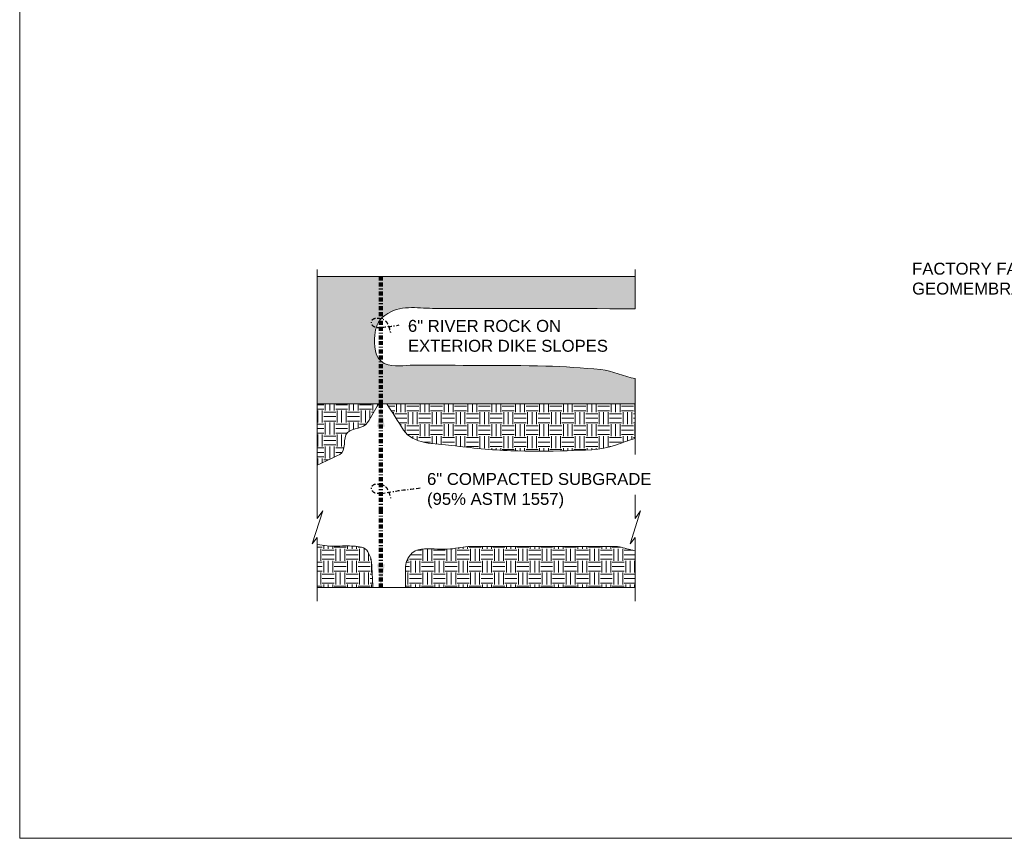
# Model space of a CAD drawing. Header units: feet. Extents: x -981 to -621, y 39 to 285.
# Tile 1 of 5: x -981 to -857, y 39 to 142. Entities that reach past the tile are written whole.
import ezdxf

# ---------------------------------------------------------------- set-up
doc = ezdxf.new("R2010")
doc.units = ezdxf.units.FT
doc.header["$MEASUREMENT"] = 0
doc.linetypes.add('( Border )', pattern=[1.751, 0.5, -0.25, 0.5, -0.25, 0.001, -0.25])
for name, color, linetype, lineweight in [('C-Detl-Grph-Wt 0', 4, 'Continuous', 0), ('G-ANNO-MASK', 1, 'Continuous', 0), ('G-ANNO-PATT', 250, 'Continuous', 0)]:
    doc.layers.add(name, color=color, linetype=linetype, lineweight=lineweight)
doc.layers.add('G-ANNO-NOTE', color=4, linetype='( Border )')
doc.layers.add('G-ANNO-NPLT', color=2, linetype='Continuous', lineweight=0, plot=False)
doc.styles.add("AEC_AC_44Text-LeftTop_1_1'", font='arial.ttf', dxfattribs={"height": 1.5})
doc.styles.add('Style-Arial', font='arial.ttf')
doc.styles.add('Text_0', font='arial.ttf')
doc.dimstyles.new("AEC_AC_44_Notes_1_1'", dxfattribs={"dimtxt": 1.5, "dimasz": 2.25, "dimexe": 0.75, "dimexo": 0.75, "dimgap": 0.75, "dimtad": 1, "dimjust": 1, "dimdec": 3, "dimzin": 15, "dimdsep": 46, "dimlunit": 5, "dimtxsty": "AEC_AC_44Text-LeftTop_1_1'", "dimblk": 'NONE', "dimcen": 0.09, "dimclrd": 256, "dimclre": 256, "dimazin": 2, "dimtfac": 0.7, "dimtdec": 3, "dimtmove": 1, "dimatfit": 1, "dimfxl": 1, "dimfrac": 1, "dimtolj": 1, "dimtzin": 15, "dimlwd": 30, "dimlwe": 30, "dimarcsym": 0})
doc.dimstyles.new('Std-Arch', dxfattribs={"dimtxt": 2.4, "dimasz": 2.88, "dimexe": 1.2, "dimexo": 1.2, "dimgap": 1.2, "dimtad": 1, "dimdec": 4, "dimzin": 11, "dimdsep": 46, "dimlunit": 4, "dimtxsty": 'Text_0', "dimcen": 1.08, "dimclrd": 256, "dimclre": 256, "dimadec": 4, "dimazin": 3, "dimtfac": 1, "dimtdec": 4, "dimtofl": 0, "dimtmove": 1, "dimatfit": 3, "dimfxl": 1, "dimfrac": 2, "dimtolj": 1, "dimtzin": 11, "dimlwd": 13, "dimlwe": 13, "dimarcsym": 0})

# ---------------------------------------------------------------- blocks, each defined once
blk = doc.blocks.new('_None')

msp = doc.modelspace()

# ---------------------------------------------------------------- hatches: boundary and pattern name
at = {"layer": 'G-ANNO-PATT'}
h = msp.add_hatch(dxfattribs=at)
h.set_pattern_fill('GRAVEL', color=256, style=0, pattern_type=2)
h.set_pattern_definition([(228.0128, (-934.14188, 99.22736), (-19.9999995, -22.5000005), [0.33634, -33.29772]), (184.96974, (-934.36688, 98.97736), (30.0000003, 2.5000002), [0.57717, -57.13981]), (132.51045, (-934.94188, 98.92736), (25.0000001, -27.5000005), [0.40697, -40.29008]), (267.2737, (-935.91688, 98.30236), (2.50000014, 50.00000023), [0.525595, -52.033895]), (292.83365, (-935.94188, 97.77736), (-12.49999983, 30.00000034), [0.51539, -51.02343]), (357.2737, (-935.74188, 97.30236), (-50.00000023, 2.50000014), [0.525595, -52.033895]), (37.69424, (-935.21688, 97.277355), (-32.50000018, -24.99999965), [0.69507, -68.81212]), (72.25533, (-934.66688, 97.702355), (17.50000028, 54.99999958), [0.65622, -64.965804]), (121.42957, (-934.46688, 98.32736), (-20, 32.50000024), [0.527375, -52.21018]), (175.23636, (-934.74188, 98.77736), (27.4999999, -2.5000004), [0.60208, -29.50191]), (222.39744, (-935.34188, 98.827355), (-29.99999963, -27.49999991), [0.77862, -77.08344]), (138.8141, (-933.44188, 98.27736), (-17.4999997, 15), [0.26575, -26.30961]), (171.46923, (-933.64188, 98.45236), (32.50000024, -5.0000002), [0.50559, -50.05378]), (225, (-934.1419, 98.5274), (-4e-16, -2.5), [0.35355, -3.18198]), (203.1986, (-934.31688, 98.82736), (12.4999996, 5), [0.1904, -18.84904]), (291.8014, (-934.4919, 98.75236), (-2.5, 7.5), [0.26926, -13.19365]), (30.9638, (-934.3919, 98.50236), (7.5000004, 5), [0.43732, -14.14006]), (161.565, (-934.0169, 98.72736), (5, -2.5), [0.31623, -7.58947]), (16.38954, (-935.94188, 98.75236), (25.0000001, 7.4999997), [0.443, -43.85711]), (70.3462, (-935.51688, 98.87736), (-9.9999999, -27.5000005), [0.37165, -36.79352]), (293.1986, (-934.01688, 99.22736), (-5, 12.4999996), [0.38079, -18.65864]), (343.61046, (-933.86688, 98.87736), (-25.0000001, 7.4999997), [0.443, -43.85711]), (339.444, (-935.94188, 97.20236), (-12.5, 5), [0.4272, -20.93281]), (294.77514, (-935.54188, 97.05236), (-12.4999997, 27.4999998), [0.357945, -35.43661]), (66.8014, (-933.99188, 96.72736), (5, 12.4999996), [0.38079, -18.65864]), (17.354, (-933.84188, 97.07736), (-32.4999996, -10.0000006), [0.41908, -41.48856]), (69.444, (-935.21688, 96.72736), (-5, -12.5), [0.2136, -21.14641]), (101.31, (-934.1419, 96.72736), (-2.4999996, 10), [0.12748, -12.62007]), (165.9638, (-934.1669, 96.85236), (7.5, -2.5), [0.51539, -9.79238]), (186.009, (-934.66688, 96.97736), (24.9999997, 2.49999997), [0.477625, -47.28481]), (303.69, (-934.3919, 98.27736), (-2.5, 5), [0.36056, -8.65332]), (353.15723, (-934.19188, 97.97736), (42.5000003, -4.9999997), [0.629485, -62.31891]), (60.9454, (-933.56688, 97.90236), (-9.9999997, -17.5000006), [0.25739, -25.48168]), (90, (-933.442, 98.1274), (-2.5, 2.5), [0.15, -2.35]), (120.25644, (-934.71688, 97.05236), (9.9999999, -17.5), [0.34731, -34.3838]), (48.0128, (-934.89188, 97.35236), (19.9999995, 22.5000005), [0.67268, -32.96138]), (0, (-934.442, 97.8524), (2.5, 2.5), [0.65, -1.85]), (325.30485, (-933.79188, 97.85236), (24.99999944, -17.50000006), [0.395285, -39.13319]), (254.0546, (-933.46688, 97.62736), (-2.5000003, -9.9999996), [0.364, -17.83627]), (207.64597, (-933.56688, 97.27736), (-47.5000004, -24.99999967), [0.59266, -58.673685]), (175.42608, (-934.09188, 97.00236), (-32.5000004, 2.4999999), [0.627, -62.072684])])
edge = h.paths.add_edge_path()
edge.add_spline(control_points=[(-903.4549, 96.94393), (-904.84813, 97.11108), (-906.29469, 97.95244), (-907.7807, 98.06219), (-910.08944, 98.2327), (-912.39484, 98.4593), (-914.70847, 98.50197), (-920.23348, 98.60385), (-925.75951, 98.56577), (-931.285, 98.62071), (-932.52388, 98.63302), (-933.76076, 98.24523), (-934.9963, 98.82175), (-936.24432, 99.40408), (-936.34084, 101.22915), (-936.20337, 102.37666), (-936.10144, 103.22744), (-935.85597, 104.21902), (-934.94488, 104.85937), (-932.95232, 106.25984), (-930.95172, 105.75082), (-928.92257, 105.7476), (-920.43335, 105.73412), (-911.944, 105.73812), (-903.4549, 105.68884)], knot_values=[0, 0, 0, 0, 0.064014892, 0.064014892, 0.064014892, 0.163471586, 0.163471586, 0.163471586, 0.400976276, 0.400976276, 0.400976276, 0.454227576, 0.454227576, 0.454227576, 0.50801626, 0.50801626, 0.50801626, 0.547895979, 0.547895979, 0.547895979, 0.635113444, 0.635113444, 0.635113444, 1, 1, 1, 1], degree=3, periodic=0)
edge.add_line((-903.4549, 105.68884), (-903.4549, 109.74329))
edge.add_line((-903.4549, 109.74329), (-943.42832, 109.74329))
edge.add_line((-943.42832, 109.74329), (-943.42832, 93.76344))
edge.add_line((-943.42832, 93.76344), (-903.46125, 93.76344))
edge.add_line((-903.46125, 93.76344), (-903.4549, 93.76344))
edge.add_line((-903.4549, 93.76344), (-903.4549, 96.94393))
h = msp.add_hatch(dxfattribs=at)
h.set_pattern_fill('EARTH', color=256, style=0, pattern_type=2)
h.set_pattern_definition([(0, (-939.6165, 91.574), (1.5, 1.5), [1.5, -1.5]), (0, (-939.6165, 92.1366), (1.5, 1.5), [1.5, -1.5]), (0, (-939.6165, 92.699), (1.5, 1.5), [1.5, -1.5]), (90, (-939.429, 92.8866), (-1.5, 1.5), [1.5, -1.5]), (90, (-938.8665, 92.8866), (-1.5, 1.5), [1.5, -1.5]), (90, (-938.304, 92.8866), (-1.5, 1.5), [1.5, -1.5])])
edge = h.paths.add_edge_path()
edge.add_line((-943.42832, 86.04033), (-940.5937, 87.37404))
edge.add_spline(control_points=[(-940.5937, 87.37404), (-939.71486, 87.78754), (-940.27545, 89.47348), (-939.62768, 90.123), (-938.997, 90.75539), (-937.57352, 90.58465), (-937.09444, 91.39993)], knot_values=[0, 0, 0, 0, 0.506685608, 0.506685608, 0.506685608, 1, 1, 1, 1], degree=3, periodic=0)
edge.add_line((-937.09444, 91.39993), (-935.70558, 93.76344))
edge.add_line((-935.70558, 93.76344), (-943.42832, 93.76344))
edge.add_line((-943.42832, 93.76344), (-943.42832, 86.04033))
h = msp.add_hatch(dxfattribs=at)
h.set_pattern_fill('EARTH', color=256, style=0, pattern_type=2)
h.set_pattern_definition([(0, (-914.1731, 89.8731), (1.5, 1.5), [1.5, -1.5]), (0, (-914.1731, 90.4356), (1.5, 1.5), [1.5, -1.5]), (0, (-914.1731, 90.9981), (1.5, 1.5), [1.5, -1.5]), (90, (-913.9856, 91.1856), (-1.5, 1.5), [1.5, -1.5]), (90, (-913.4231, 91.1856), (-1.5, 1.5), [1.5, -1.5]), (90, (-912.8606, 91.1856), (-1.5, 1.5), [1.5, -1.5])])
edge = h.paths.add_edge_path()
edge.add_line((-903.4549, 89.4199), (-903.4549, 93.76344))
edge.add_line((-903.4549, 93.76344), (-903.46125, 93.76344))
edge.add_line((-903.46125, 93.76344), (-934.69015, 93.76344))
edge.add_line((-934.69015, 93.76344), (-932.56698, 90.44249))
edge.add_spline(control_points=[(-932.56698, 90.44249), (-931.42424, 88.65507), (-928.61783, 88.75159), (-926.50519, 88.50308), (-924.03427, 88.21243), (-921.56952, 87.93124), (-919.08949, 87.85661), (-916.73159, 87.78565), (-914.3702, 87.77757), (-912.01226, 87.85661), (-909.96873, 87.92511), (-907.85125, 87.89443), (-905.9197, 88.56465)], knot_values=[0, 0, 0, 0, 0.23555507, 0.23555507, 0.23555507, 0.511057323, 0.511057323, 0.511057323, 0.772991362, 0.772991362, 0.772991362, 1, 1, 1, 1], degree=3, periodic=0)
edge.add_line((-905.9197, 88.56465), (-903.4549, 89.4199))
edge.add_line((-903.4549, 89.4199), (-903.4549, 89.4199))
h = msp.add_hatch(dxfattribs=at)
h.set_pattern_fill('EARTH', color=256, style=0, pattern_type=2)
h.set_pattern_definition([(0, (-938.2972, 72.7186), (1.5, 1.5), [1.5, -1.5]), (0, (-938.2972, 73.2811), (1.5, 1.5), [1.5, -1.5]), (0, (-938.2972, 73.8436), (1.5, 1.5), [1.5, -1.5]), (90, (-938.1097, 74.0311), (-1.5, 1.5), [1.5, -1.5]), (90, (-937.5472, 74.0311), (-1.5, 1.5), [1.5, -1.5]), (90, (-936.9847, 74.0311), (-1.5, 1.5), [1.5, -1.5])])
edge = h.paths.add_edge_path()
edge.add_line((-936.44273, 70.67595), (-936.60349, 73.82575))
edge.add_spline(control_points=[(-936.60349, 73.82575), (-936.62273, 74.20267), (-936.75212, 74.5549), (-936.92501, 74.91137), (-937.07916, 75.22921), (-937.28607, 75.53493), (-937.61829, 75.64517), (-938.2778, 75.86402), (-938.93987, 75.87097), (-939.6077, 75.88642), (-940.47158, 75.90641), (-941.34491, 75.76178), (-942.19996, 75.88642)], knot_values=[0, 0, 0, 0, 0.168037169, 0.168037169, 0.168037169, 0.317860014, 0.317860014, 0.317860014, 0.615276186, 0.615276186, 0.615276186, 1, 1, 1, 1], degree=3, periodic=0)
edge.add_line((-942.19996, 75.88642), (-943.42832, 76.06547))
edge.add_line((-943.42832, 76.06547), (-943.42832, 70.67595))
edge.add_line((-943.42832, 70.67595), (-936.44273, 70.67595))
h = msp.add_hatch(dxfattribs=at)
h.set_pattern_fill('EARTH', color=256, style=0, pattern_type=2)
h.set_pattern_definition([(0, (-921.3346, 72.7186), (1.5, 1.5), [1.5, -1.5]), (0, (-921.3346, 73.2811), (1.5, 1.5), [1.5, -1.5]), (0, (-921.3346, 73.8436), (1.5, 1.5), [1.5, -1.5]), (90, (-921.1471, 74.0311), (-1.5, 1.5), [1.5, -1.5]), (90, (-920.5846, 74.0311), (-1.5, 1.5), [1.5, -1.5]), (90, (-920.0221, 74.0311), (-1.5, 1.5), [1.5, -1.5])])
edge = h.paths.add_edge_path()
edge.add_line((-903.4549, 75.26346), (-904.27783, 75.47599))
edge.add_spline(control_points=[(-904.27783, 75.47599), (-904.89239, 75.63471), (-905.51482, 75.82611), (-906.14954, 75.82611)], knot_values=[0, 0, 0, 0, 1, 1, 1, 1], degree=3, periodic=0)
edge.add_line((-906.14954, 75.82611), (-924.15461, 75.82611))
edge.add_spline(control_points=[(-924.15461, 75.82611), (-925.00259, 75.82611), (-925.83598, 75.5804), (-926.67812, 75.50444), (-927.75526, 75.4073), (-928.84808, 75.56148), (-929.93194, 75.50444), (-930.47705, 75.47576), (-931.00345, 75.43372), (-931.4893, 75.00184), (-932.12565, 74.43618), (-932.3333, 73.7461), (-932.3333, 73.03164)], knot_values=[0, 0, 0, 0, 0.265613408, 0.265613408, 0.265613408, 0.605346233, 0.605346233, 0.605346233, 0.776209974, 0.776209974, 0.776209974, 1, 1, 1, 1], degree=3, periodic=0)
edge.add_line((-932.3333, 73.03164), (-932.3333, 70.67595))
edge.add_line((-932.3333, 70.67595), (-903.4549, 70.67595))
edge.add_line((-903.4549, 70.67595), (-903.4549, 75.26346))

# ---------------------------------------------------------------- linework, layer by layer
at = {"layer": 'C-Detl-Grph-Wt 0'}
for p, q in [((-943.42832, 109.74329, -5.23228), (-903.4549, 109.74329, -5.23228)), ((-943.43467, 93.76344, -5.23228), (-903.46125, 93.76344, -5.23228)), ((-943.42832, 70.67595, -5.23228), (-903.4549, 70.67595, -5.23228))]:
    msp.add_line(p, q, dxfattribs=at)
at = {"layer": 'G-ANNO-MASK'}
for p, q in [((-943.42832, 110.64904, -5.23228), (-943.42832, 79.33895, -5.23228)), ((-903.4549, 110.64904, -5.23228), (-903.4549, 105.68884, -5.23228)), ((-903.4549, 96.94393, -5.23228), (-903.4549, 87.35967, -5.23228)), ((-903.4549, 82.31288, -5.23228), (-903.4549, 79.33895, -5.23228)), ((-943.42832, 76.95433, -5.23228), (-943.42832, 68.96087, -5.23228)), ((-903.4549, 76.95433, -5.23228), (-903.4549, 68.96087, -5.23228))]:
    msp.add_line(p, q, dxfattribs=at)
for points in [[(-943.42832, 79.33895, -5.23228), (-942.7443, 80.30983, -5.23189), (-944.07287, 76.15378, -5.23189), (-943.42832, 76.95433, -5.23228)], [(-903.4549, 79.33895, -5.23228), (-902.77088, 80.30983, -5.23189), (-904.09945, 76.15378, -5.23189), (-903.4549, 76.95433, -5.23228)]]:
    msp.add_polyline3d(points, dxfattribs=at)
at = {"layer": 'G-ANNO-NOTE'}
msp.add_arc((-936.15826, 118.96674, -5.23228), 15.60566, 273.0880889, 281.1660944, dxfattribs=at)
at = {"layer": 'G-ANNO-NOTE', "extrusion": (0, 0, -1)}
msp.add_arc((923.45976, 15.00015, 5.23228), 68.53008, 79.9685167, 84.1911611, dxfattribs=at)
at = {"layer": 'G-ANNO-NOTE'}
for points, knots in [([(-935.41936, 103.32851, -5.23228), (-935.51978, 103.30992, -5.23228), (-935.62032, 103.30435, -5.23228), (-935.72075, 103.30313, -5.23228), (-935.83186, 103.30177, -5.23228), (-935.94285, 103.31308, -5.23228), (-936.05386, 103.33485, -5.23228), (-936.16736, 103.35711, -5.23228), (-936.2663, 103.40144, -5.23228), (-936.36477, 103.47762, -5.23228), (-936.45802, 103.54975, -5.23228), (-936.50739, 103.64243, -5.23228), (-936.55353, 103.74093, -5.23228), (-936.61866, 103.87997, -5.23228), (-936.65177, 104.05824, -5.23228), (-936.57415, 104.19777, -5.23228), (-936.50161, 104.32817, -5.23228), (-936.39206, 104.43191, -5.23228), (-936.25056, 104.47695, -5.23228), (-936.09156, 104.52756, -5.23228), (-935.92961, 104.52552, -5.23228), (-935.77151, 104.51026, -5.23228), (-935.58396, 104.49216, -5.23228), (-935.39689, 104.46923, -5.23228), (-935.21156, 104.40557, -5.23228), (-935.10986, 104.37063, -5.23228), (-935.02193, 104.322, -5.23228), (-934.94032, 104.25012, -5.23228), (-934.81683, 104.14136, -5.23228), (-934.72053, 104.02416, -5.23228), (-934.63734, 103.88687, -5.23228), (-934.56786, 103.77218, -5.23228), (-934.50162, 103.65894, -5.23228), (-934.46127, 103.53313, -5.23228), (-934.4157, 103.39105, -5.23228), (-934.37677, 103.24816, -5.23228), (-934.33596, 103.10485, -5.23228), (-934.28208, 102.91569, -5.23228), (-934.22867, 102.72274, -5.23228), (-934.19161, 102.5338, -5.23228)], [0, 0, 0, 0, 0.05545795, 0.05545795, 0.05545795, 0.116813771, 0.116813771, 0.116813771, 0.17954401, 0.17954401, 0.17954401, 0.238950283, 0.238950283, 0.238950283, 0.322801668, 0.322801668, 0.322801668, 0.401166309, 0.401166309, 0.401166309, 0.48921647, 0.48921647, 0.48921647, 0.593667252, 0.593667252, 0.593667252, 0.650992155, 0.650992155, 0.650992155, 0.737724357, 0.737724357, 0.737724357, 0.810175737, 0.810175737, 0.810175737, 0.89199895, 0.89199895, 0.89199895, 1, 1, 1, 1]), ([(-935.39697, 82.48256, -5.23228), (-935.49791, 82.46348, -5.23228), (-935.59898, 82.45835, -5.23228), (-935.69994, 82.45718, -5.23228), (-935.81105, 82.45589, -5.23228), (-935.92204, 82.46686, -5.23228), (-936.03305, 82.4889, -5.23228), (-936.14746, 82.51163, -5.23228), (-936.24676, 82.55743, -5.23228), (-936.34554, 82.63484, -5.23228), (-936.43707, 82.70656, -5.23228), (-936.4856, 82.7978, -5.23228), (-936.53113, 82.89498, -5.23228), (-936.5963, 83.03408, -5.23228), (-936.63021, 83.21211, -5.23228), (-936.55334, 83.35182, -5.23228), (-936.48171, 83.48201, -5.23228), (-936.37244, 83.5859, -5.23228), (-936.23133, 83.631, -5.23228), (-936.07234, 83.68182, -5.23228), (-935.91039, 83.6796, -5.23228), (-935.75228, 83.66431, -5.23228), (-935.56422, 83.64613, -5.23228), (-935.37665, 83.62288, -5.23228), (-935.19075, 83.55962, -5.23228), (-935.08856, 83.52485, -5.23228), (-934.99981, 83.47663, -5.23228), (-934.91792, 83.40417, -5.23228), (-934.79509, 83.29548, -5.23228), (-934.70025, 83.17793, -5.23228), (-934.61812, 83.04092, -5.23228), (-934.54896, 82.92556, -5.23228), (-934.48258, 82.81183, -5.23228), (-934.44204, 82.6856, -5.23228), (-934.39659, 82.54403, -5.23228), (-934.35759, 82.40166, -5.23228), (-934.31673, 82.2589, -5.23228), (-934.26244, 82.0692, -5.23228), (-934.20861, 81.87576, -5.23228), (-934.1708, 81.68626, -5.23228)], [0, 0, 0, 0, 0.055732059, 0.055732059, 0.055732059, 0.117070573, 0.117070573, 0.117070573, 0.180291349, 0.180291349, 0.180291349, 0.238869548, 0.238869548, 0.238869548, 0.322710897, 0.322710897, 0.322710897, 0.400833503, 0.400833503, 0.400833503, 0.488858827, 0.488858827, 0.488858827, 0.593565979, 0.593565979, 0.593565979, 0.651127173, 0.651127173, 0.651127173, 0.737463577, 0.737463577, 0.737463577, 0.810154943, 0.810154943, 0.810154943, 0.891676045, 0.891676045, 0.891676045, 1, 1, 1, 1])]:
    msp.add_open_spline(points, degree=3, knots=knots, dxfattribs=at)
at = {"layer": 'G-ANNO-NPLT'}
for points, knots in [([(-903.4549, 105.68884, -5.23228), (-911.944, 105.73812, -5.23228), (-920.43335, 105.73412, -5.23228), (-928.92257, 105.7476, -5.23228), (-930.95172, 105.75082, -5.23228), (-932.95232, 106.25984, -5.23228), (-934.94488, 104.85937, -5.23228), (-935.85597, 104.21902, -5.23228), (-936.10144, 103.22744, -5.23228), (-936.20337, 102.37666, -5.23228), (-936.34084, 101.22915, -5.23228), (-936.24432, 99.40408, -5.23228), (-934.9963, 98.82175, -5.23228), (-933.76076, 98.24523, -5.23228), (-932.52388, 98.63302, -5.23228), (-931.285, 98.62071, -5.23228), (-925.75951, 98.56577, -5.23228), (-920.23348, 98.60385, -5.23228), (-914.70847, 98.50197, -5.23228), (-912.39484, 98.4593, -5.23228), (-910.08944, 98.2327, -5.23228), (-907.7807, 98.06219, -5.23228), (-906.29469, 97.95244, -5.23228), (-904.84813, 97.11108, -5.23228), (-903.4549, 96.94393, -5.23228)], [0, 0, 0, 0, 0.364886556, 0.364886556, 0.364886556, 0.452104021, 0.452104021, 0.452104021, 0.49198374, 0.49198374, 0.49198374, 0.545772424, 0.545772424, 0.545772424, 0.599023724, 0.599023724, 0.599023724, 0.836528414, 0.836528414, 0.836528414, 0.935985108, 0.935985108, 0.935985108, 1, 1, 1, 1]), ([(-943.42832, 86.04033, -5.23228), (-942.48345, 86.4849, -5.23228), (-941.53857, 86.92947, -5.23228), (-940.5937, 87.37404, -5.23228), (-939.71486, 87.78754, -5.23228), (-940.27545, 89.47348, -5.23228), (-939.62768, 90.123, -5.23228), (-938.997, 90.75539, -5.23228), (-937.57352, 90.58465, -5.23228), (-937.09444, 91.39993, -5.23228), (-936.63149, 92.18777, -5.23228), (-936.16853, 92.9756, -5.23228), (-935.70558, 93.76344, -5.23228)], [0, 0, 0, 0, 0.269487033, 0.269487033, 0.269487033, 0.520139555, 0.520139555, 0.520139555, 0.764177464, 0.764177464, 0.764177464, 1, 1, 1, 1]), ([(-934.69015, 93.76344, -5.23228), (-933.98243, 92.65646, -5.23228), (-933.27471, 91.54948, -5.23228), (-932.56698, 90.44249, -5.23228), (-931.42424, 88.65507, -5.23228), (-928.61783, 88.75159, -5.23228), (-926.50519, 88.50308, -5.23228), (-924.03427, 88.21243, -5.23228), (-921.56952, 87.93124, -5.23228), (-919.08949, 87.85661, -5.23228), (-916.73159, 87.78565, -5.23228), (-914.3702, 87.77757, -5.23228), (-912.01226, 87.85661, -5.23228), (-909.96873, 87.92511, -5.23228), (-907.85125, 87.89443, -5.23243), (-905.9197, 88.56465, -5.23228), (-905.09152, 88.85201, -5.23221), (-904.26334, 89.13938, -5.23202), (-903.43517, 89.42675, -5.23189)], [0, 0, 0, 0, 0.117343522, 0.117343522, 0.117343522, 0.30681582, 0.30681582, 0.30681582, 0.528420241, 0.528420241, 0.528420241, 0.739110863, 0.739110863, 0.739110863, 0.921708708, 0.921708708, 0.921708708, 1, 1, 1, 1]), ([(-943.42832, 76.06547, -5.23228), (-943.01887, 76.00579, -5.23228), (-942.60942, 75.9461, -5.23228), (-942.19996, 75.88642, -5.23228), (-941.34491, 75.76178, -5.23228), (-940.47158, 75.90641, -5.23228), (-939.6077, 75.88642, -5.23228), (-938.93987, 75.87097, -5.23228), (-938.2778, 75.86402, -5.23228), (-937.61829, 75.64517, -5.23228), (-937.28607, 75.53493, -5.23228), (-937.07916, 75.22921, -5.23228), (-936.92501, 74.91137, -5.23228), (-936.75212, 74.5549, -5.23228), (-936.62273, 74.20267, -5.23228), (-936.60349, 73.82575, -5.23228), (-936.54991, 72.77582, -5.23228), (-936.49632, 71.72588, -5.23228), (-936.44273, 70.67595, -5.23228)], [0, 0, 0, 0, 0.111498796, 0.111498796, 0.111498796, 0.344338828, 0.344338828, 0.344338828, 0.5243391, 0.5243391, 0.5243391, 0.615013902, 0.615013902, 0.615013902, 0.71671226, 0.71671226, 0.71671226, 1, 1, 1, 1]), ([(-932.3333, 70.67595, -5.23228), (-932.3333, 71.46118, -5.23228), (-932.3333, 72.24641, -5.23228), (-932.3333, 73.03164, -5.23228), (-932.3333, 73.7461, -5.23228), (-932.12565, 74.43618, -5.23228), (-931.4893, 75.00184, -5.23228), (-931.00345, 75.43372, -5.23228), (-930.47705, 75.47576, -5.23228), (-929.93194, 75.50444, -5.23228), (-928.84808, 75.56148, -5.23228), (-927.75526, 75.4073, -5.23228), (-926.67812, 75.50444, -5.23228), (-925.83598, 75.5804, -5.23228), (-925.00259, 75.82611, -5.23228), (-924.15461, 75.82611, -5.23228), (-922.85513, 75.82611, -5.23228), (-921.55565, 75.82611, -5.23228), (-920.25617, 75.82611, -5.23228), (-915.55396, 75.82611, -5.23228), (-910.85175, 75.82611, -5.23228), (-906.14954, 75.82611, -5.23228), (-905.51482, 75.82611, -5.23228), (-904.89239, 75.63471, -5.23228), (-904.27783, 75.47599, -5.23228), (-904.00352, 75.40515, -5.23228), (-903.72921, 75.33431, -5.23228), (-903.4549, 75.26346, -5.23228)], [0, 0, 0, 0, 0.072056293, 0.072056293, 0.072056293, 0.137617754, 0.137617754, 0.137617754, 0.187673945, 0.187673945, 0.187673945, 0.287201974, 0.287201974, 0.287201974, 0.365016, 0.365016, 0.365016, 0.484261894, 0.484261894, 0.484261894, 0.915757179, 0.915757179, 0.915757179, 0.974002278, 0.974002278, 0.974002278, 1, 1, 1, 1])]:
    msp.add_open_spline(points, degree=3, knots=knots, dxfattribs=at)
msp.add_3dface([(-620.8441, 285.13311, -3.51772), (-980.8441, 285.13311, -3.51772), (-980.8441, 39.13311, -3.51772), (-620.8441, 39.13311, -3.51772)], dxfattribs=at)

# ---------------------------------------------------------------- texts
at = {"layer": 'G-ANNO-NOTE', "char_height": 1.5}
for s, insert, attachment_point, style in [('FACTORY FABRICATED\\PGEOMEMBRANE BOOT', (-868.63645, 107.46412, -0.00492), 7, "AEC_AC_44Text-LeftTop_1_1'"), ('6" RIVER ROCK ON\\PEXTERIOR DIKE SLOPES', (-932.02922, 104.29561, -5.23425), 1, 'Style-Arial'), ('6" COMPACTED SUBGRADE\\P(95% ASTM 1557)', (-929.62573, 85.04996, -5.23425), 1, 'Style-Arial')]:
    msp.add_mtext(s, dxfattribs=dict(at, insert=insert, attachment_point=attachment_point, style=style))

# ---------------------------------------------------------------- leaders
at = {"layer": 'G-ANNO-NOTE', "lineweight": 25, "annotation_type": 0, "has_hookline": 1, "hookline_direction": 1}
for points, text_width in [([(-828.54148, 107.74411, -3.51673), (-838.05061, 117.07132, -3.51673), (-840.30061, 117.07132, -3.51673)], 18.58117), ([(-828.24583, 99.79658, -0.00492), (-842.22369, 108.23984, -0.00492), (-844.47369, 108.23984, -0.00492)], 23.58356)]:
    msp.add_leader(points, dimstyle="AEC_AC_44_Notes_1_1'", override={"dimtad": 0, "dimclrd": 0, "dimlwd": 65534}, dxfattribs=dict(at, text_width=text_width))
at = {"layer": 'G-ANNO-NOTE', "lineweight": 18}
for points in [[(-935.42729, 109.7306, -5.23228), (-935.42575, 101.63836, -5.23228)], [(-935.42449, 93.76344, -5.23228), (-935.42575, 101.63836, -5.23228)], [(-935.42449, 93.76344, -5.23228), (-935.42169, 80.38186, -5.23228)], [(-935.41967, 70.67595, -5.23228), (-935.42169, 80.38186, -5.23228)]]:
    msp.add_leader(points, dimstyle='Std-Arch', override={"dimclrd": 0, "dimlwd": 65534}, dxfattribs=at)

doc.saveas('drawing.dxf')
